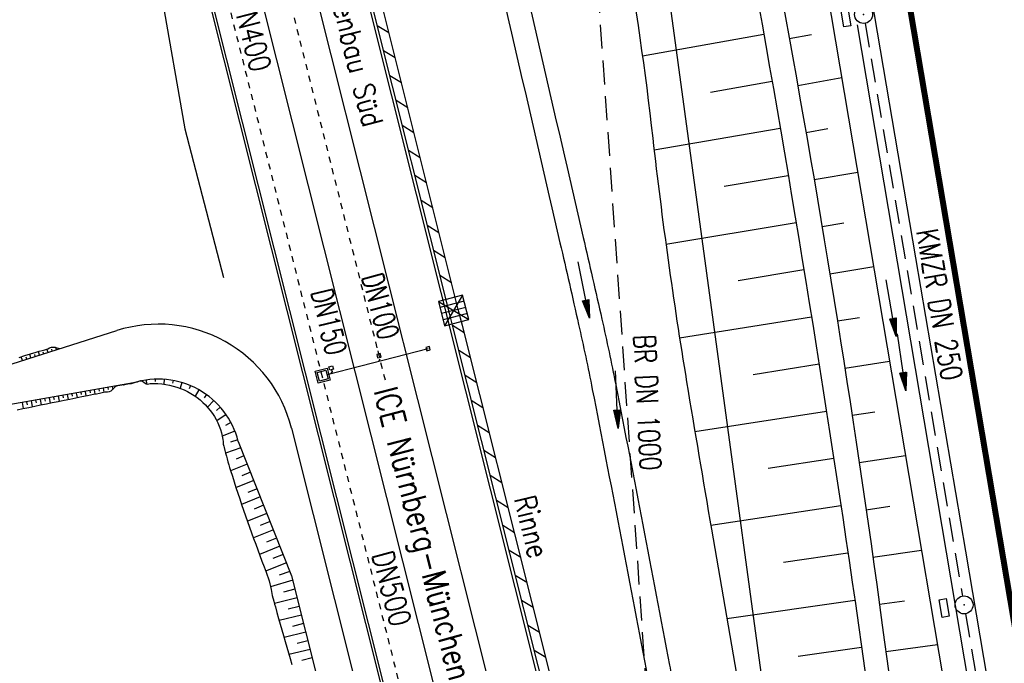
# Model space of a CAD drawing. Extents: x 447045 to 447634, y 442020 to 443192.
# Tile 31 of 82: x 447342 to 447425, y 442146 to 442200. Entities that reach past the tile are written whole.
import ezdxf
from ezdxf.enums import TextEntityAlignment as Align

# ---------------------------------------------------------------- set-up
doc = ezdxf.new("R2010")
doc.units = 0
doc.header["$LTSCALE"] = 2
doc.header["$MEASUREMENT"] = 0
for name, pattern in [('ACAD_ISO03W100', [0.5, 0.25, -0.25]), ('ACAD_ISO10W100W', [0.5, 0.25, -0.25]), ('AUSGEZOGEN', [0]), ('GESTRICH-X2', [1.5, 1, -0.5])]:
    doc.linetypes.add(name, pattern=pattern)
doc.layers.get('0').update_dxf_attribs({"linetype": 'AUSGEZOGEN'})
for name, color, linetype in [('207-GRENZL-BAB', 7, 'AUSGEZOGEN'), ('BOESCHG', 250, 'AUSGEZOGEN'), ('DB-Bahnachse', 7, 'CONTINUOUS'), ('DB-Gleisachsen', 7, 'CONTINUOUS'), ('DB-Ingenieurbauwerke', 15, 'CONTINUOUS'), ('DB-Wegböschungen', 15, 'CONTINUOUS'), ('DB-Wege', 15, 'CONTINUOUS'), ('FBRTOP', 250, 'AUSGEZOGEN'), ('KANAL', 7, 'GESTRICH-X2'), ('MULDE', 250, 'AUSGEZOGEN'), ('PFEIL', 7, 'CONTINUOUS'), ('PFEILTOP', 200, 'AUSGEZOGEN'), ('Rinne', 200, 'CONTINUOUS'), ('SCHRIFT', 7, 'AUSGEZOGEN'), ('SCHSYMBOL', 200, 'AUSGEZOGEN'), ('TEXTO', 4, 'CONTINUOUS')]:
    doc.layers.add(name, color=color, linetype=linetype)
doc.styles.add('ROMANS', font='romans.shx', dxfattribs={"width": 0.8})

# ---------------------------------------------------------------- blocks, each defined once
blk = doc.blocks.new('EL-SCH')
for p, q in [((-1.5, 1.5), (1.5, -1.5)), ((-1.5, -1.5), (1.49, 1.5)), ((-1.5, 1.5), (-1.5, -1.5)), ((1.5, 1.5), (-1.5, 1.5)), ((-0.76, 1.51), (-0.76, -1.5)), ((-0.01, 1.49), (-0.01, -1.49)), ((0.75, 1.51), (0.75, -1.5)), ((1.5, -1.5), (1.5, 1.5)), ((-1.5, -1.5), (1.5, -1.5))]:
    blk.add_line(p, q)
for p in [(0, 0), (-0.01, -0.62)]:
    blk.add_point(p)
blk = doc.blocks.new('GST')
at = {"color": 0}
blk.add_circle((0, 0), 0.75, dxfattribs=at)
blk.add_point((0, 0), dxfattribs=at)
blk = doc.blocks.new('17')
blk.add_lwpolyline([(-0.755, -1.218), (0.748, -1.218), (0.748, -1.801), (-0.755, -1.801)], close=True)
blk.add_blockref('GST', (0, 0))
blk = doc.blocks.new('PFEIL2')
at = {"color": 0}
for p, q in [((0.88, 0.002), (-2.401, -0.012)), ((0.881, -0.271), (0.879, 0.276)), ((0.879, 0.276), (2.429, 0.009)), ((0.911, 0.27), (0.879, 0.265)), ((0.965, 0.261), (0.879, 0.246)), ((1.019, 0.252), (0.879, 0.228)), ((1.073, 0.242), (0.879, 0.209)), ((1.127, 0.233), (0.879, 0.191)), ((1.181, 0.224), (0.879, 0.172)), ((1.235, 0.214), (0.879, 0.154)), ((1.289, 0.205), (0.879, 0.135)), ((1.343, 0.196), (0.879, 0.117)), ((1.397, 0.187), (0.879, 0.098)), ((1.451, 0.177), (0.879, 0.08)), ((1.505, 0.168), (0.879, 0.061)), ((1.559, 0.159), (0.88, 0.043)), ((1.613, 0.149), (0.88, 0.024)), ((1.668, 0.14), (0.88, 0.006)), ((1.722, 0.131), (0.88, -0.013)), ((1.776, 0.121), (0.88, -0.031)), ((1.83, 0.112), (0.88, -0.05)), ((1.884, 0.103), (0.88, -0.068)), ((1.938, 0.094), (0.88, -0.087)), ((1.992, 0.084), (0.88, -0.105)), ((2.046, 0.075), (0.88, -0.124)), ((2.1, 0.066), (0.88, -0.142)), ((2.154, 0.056), (0.88, -0.161)), ((2.208, 0.047), (0.88, -0.179)), ((2.262, 0.038), (0.881, -0.198)), ((2.316, 0.029), (0.881, -0.216)), ((2.37, 0.019), (0.881, -0.235)), ((2.424, 0.01), (0.881, -0.253)), ((2.429, 0.009), (0.881, -0.271))]:
    blk.add_line(p, q, dxfattribs=at)

msp = doc.modelspace()

# ---------------------------------------------------------------- linework, layer by layer
at = {"layer": '207-GRENZL-BAB', "flags": 128}
msp.add_lwpolyline([(447389.101, 442258.507), (447410.249, 442103.172)], dxfattribs=at)
at = {"layer": 'BOESCHG'}
for p, q in [((447394.621, 442196.676), (447404.801, 442198.474)), ((447406.925, 442198.123), (447408.791, 442198.462)), ((447400.316, 442193.634), (447405.491, 442194.535)), ((447407.635, 442194.186), (447411.326, 442194.844)), ((447395.603, 442188.782), (447406.172, 442190.593)), ((447408.33, 442190.247), (447410.162, 442190.566)), ((447401.461, 442185.741), (447406.843, 442186.649)), ((447409.01, 442186.305), (447412.662, 442186.929)), ((447396.593, 442180.892), (447407.503, 442182.704)), ((447409.676, 442182.361), (447411.503, 442182.666)), ((447402.65, 442177.858), (447408.153, 442178.758)), ((447410.327, 442178.414), (447413.998, 442179.013)), ((447397.737, 442173.031), (447408.793, 442174.809)), ((447410.964, 442174.465), (447412.815, 442174.76)), ((447403.895, 442169.985), (447409.423, 442170.859)), ((447411.586, 442170.514), (447415.334, 442171.097)), ((447399.019, 442165.193), (447410.043, 442166.907)), ((447412.194, 442166.561), (447414.098, 442166.85)), ((447412.788, 442162.605), (447416.671, 442163.18)), ((447405.167, 442162.115), (447410.653, 442162.954)), ((447400.35, 442157.361), (447411.252, 442158.999)), ((447413.367, 442158.647), (447415.353, 442158.934)), ((447406.433, 442154.244), (447411.842, 442155.043)), ((447413.931, 442154.687), (447418.007, 442155.26)), ((447401.699, 442149.53), (447412.421, 442151.085)), ((447414.481, 442150.725), (447416.578, 442151.012)), ((447415.021, 442146.762), (447419.341, 442147.359)), ((447407.681, 442146.37), (447412.99, 442147.126))]:
    msp.add_line(p, q, dxfattribs=at)
for points in [[(447343.805, 442564.695, 0.001937), (447347.533, 442538.982, 0.004276), (447349.366, 442527.354, 0.000221), (447355.781, 442488.931, -0.00118), (447356.97, 442481.722, -0.002103), (447361.377, 442453.867, 0.004452), (447363.52, 442440.722, 0.000314), (447368.216, 442413.556, -0.000101), (447382.825, 442329.248, -0.000052), (447388.959, 442293.787, 0.000063), (447393.99, 442264.703, 0.008534), (447398.413, 442241.519, -0.005165), (447405.977, 442203.264, -0.012619), (447414.719, 442148.983, 0.015149), (447422.229, 442103.803, 0.002881), (447423.628, 442096.931, -0.000329), (447423.834, 442095.944, -0.014194)], [(447363.313, 442434.859, 0.000267), (447367.667, 442409.69, -0.000125), (447381.643, 442329.044, -0.000031), (447388.036, 442292.082, 0.000041), (447392.808, 442264.499, 0.003207), (447396.519, 442243.845, -0.001616), (447404.012, 442202.894, -0.009356), (447413.236, 442145.386, 0.012826), (447420.255, 442103.481, 0.004034), (447421.496, 442097.351, -0.002898), (447423.242, 442088.821, -0.014157), (447429.081, 442054.361, 0.001903), (447430.477, 442044.692, 0.007789)], [(447355.601, 442433.736, -0.002326), (447361.102, 442405.191, -0.006223), (447362.976, 442394.489, -0.000213), (447373.764, 442327.821, -0.004745), (447374.219, 442324.821, -0.000158), (447376.621, 442307.859, 0.000088), (447380.909, 442277.558, 0.000171), (447386.246, 442239.98, 0.000486), (447388.143, 442226.749, 0.043487), (447390.283, 442217.623, -0.035626), (447393.067, 442206.533, -0.015589), (447395.491, 442189.771, 0.012811), (447398.326, 442169.361, 0.001759), (447400.41, 442157.014, -0.000419), (447409.304, 442105.155, -0.003399), (447413.908, 442077.025, -0.00132), (447419.243, 442042.377)]]:
    msp.add_lwpolyline(points, format="xyb", dxfattribs=at)
at = {"layer": 'DB-Bahnachse', "linetype": 'ACAD_ISO10W100W'}
for p, q in [((447357.643, 442230.894), (447372.451, 442171.945)), ((447372.451, 442171.945), (447373.125, 442169.261))]:
    msp.add_line(p, q, dxfattribs=at)
at = {"layer": 'DB-Gleisachsen', "linetype": 'Continuous'}
for p, q in [((447264.89, 442609.285), (447388.846, 442115.89)), ((447384.481, 442114.794), (447292.451, 442481.27))]:
    msp.add_line(p, q, dxfattribs=at)
at = {"layer": 'DB-Ingenieurbauwerke', "linetype": 'Continuous'}
for p, q in [((447392.829, 442116.891), (447216.67, 442818.009)), ((447204.377, 442814.814), (447380.518, 442113.798)), ((447310.178, 442392.849), (447380.239, 442114.016)), ((447353.308, 442207.685), (447356.296, 442190.554)), ((447356.296, 442190.554), (447356.296, 442190.554)), ((447356.296, 442190.554), (447356.296, 442190.554)), ((447356.296, 442190.554), (447356.296, 442190.554)), ((447356.296, 442190.554), (447359.537, 442178.095)), ((447368.2, 442169.967), (447376.666, 442172.138)), ((447376.774, 442172.321), (447376.483, 442172.246)), ((447376.483, 442172.246), (447376.558, 442171.956)), ((447376.849, 442172.03), (447376.774, 442172.321)), ((447372.659, 442171.73), (447372.368, 442171.655)), ((447372.368, 442171.655), (447372.443, 442171.365)), ((447372.443, 442171.365), (447372.733, 442171.439)), ((447372.733, 442171.439), (447372.659, 442171.73)), ((447376.558, 442171.956), (447376.849, 442172.03)), ((447367.198, 442170.252), (447368.215, 442170.513)), ((447368.215, 442170.513), (447368.476, 442169.495)), ((447368.366, 442170.629), (447368.656, 442170.703)), ((447368.44, 442170.338), (447368.366, 442170.629)), ((447368.656, 442170.703), (447368.731, 442170.413)), ((447372.625, 442171.257), (447372.517, 442171.074)), ((447367.459, 442169.235), (447367.198, 442170.252)), ((447367.38, 442170.144), (447368.107, 442170.33)), ((447367.567, 442169.417), (447367.38, 442170.144)), ((447368.107, 442170.33), (447368.293, 442169.604)), ((447368.731, 442170.413), (447368.44, 442170.338)), ((447368.623, 442170.23), (447368.515, 442170.048)), ((447368.586, 442170.375), (447368.623, 442170.23)), ((447368.476, 442169.495), (447367.459, 442169.235)), ((447368.293, 442169.604), (447367.567, 442169.417))]:
    msp.add_line(p, q, dxfattribs=at)
at = {"layer": 'DB-Ingenieurbauwerke', "linetype": 'ACAD_ISO03W100'}
msp.add_line((447205.633, 442815.14), (447377.882, 442129.622), dxfattribs=at)
at = {"layer": 'DB-Wegböschungen', "linetype": 'Continuous'}
for p, q in [((447344.567, 442172.052), (447344.806, 442172.131)), ((447344.827, 442171.824), (447344.737, 442172.106)), ((447344.806, 442172.131), (447344.965, 442172.196)), ((447344.965, 442172.196), (447345.124, 442172.252)), ((447345.124, 442172.252), (447345.285, 442172.275)), ((447345.184, 442171.937), (447345.135, 442172.089)), ((447345.285, 442172.275), (447345.425, 442172.255)), ((447345.425, 442172.255), (447345.567, 442172.213)), ((447345.541, 442172.05), (447345.48, 442172.24)), ((447345.567, 442172.213), (447345.709, 442172.17)), ((447345.709, 442172.17), (447345.849, 442172.148)), ((447342.411, 442171.411), (447342.89, 442171.555)), ((447342.687, 442171.144), (447342.585, 442171.463)), ((447342.89, 442171.555), (447343.369, 442171.699)), ((447343.044, 442171.257), (447342.993, 442171.414)), ((447343.4, 442171.371), (447343.302, 442171.678)), ((447343.369, 442171.699), (447343.848, 442171.843)), ((447343.757, 442171.484), (447343.709, 442171.635)), ((447343.848, 442171.843), (447344.087, 442171.916)), ((447344.114, 442171.597), (447344.018, 442171.895)), ((447344.087, 442171.916), (447344.327, 442171.987)), ((447344.327, 442171.987), (447344.567, 442172.052)), ((447344.47, 442171.71), (447344.424, 442171.855)), ((447349.45, 442168.821), (447349.509, 442168.5)), ((447349.827, 442168.888), (447349.859, 442168.715)), ((447350.204, 442168.954), (447350.245, 442168.729)), ((447350.223, 442168.705), (447350.318, 442168.814)), ((447350.318, 442168.814), (447350.412, 442168.923)), ((447350.412, 442168.923), (447350.518, 442169.01)), ((447350.518, 442169.01), (447350.669, 442169.065)), ((447350.669, 442169.065), (447350.84, 442169.085)), ((447350.84, 442169.085), (447351.014, 442169.097)), ((447351.014, 442169.097), (447351.266, 442169.137)), ((447351.016, 442169.097), (447351.016, 442169.097)), ((447351.018, 442169.098), (447351.018, 442169.098)), ((447351.02, 442169.098), (447351.02, 442169.098)), ((447351.022, 442169.099), (447351.022, 442169.098)), ((447351.024, 442169.099), (447351.024, 442169.098)), ((447351.026, 442169.099), (447351.026, 442169.099)), ((447351.028, 442169.1), (447351.028, 442169.099)), ((447351.03, 442169.1), (447351.03, 442169.1)), ((447351.032, 442169.101), (447351.032, 442169.099)), ((447351.034, 442169.101), (447351.034, 442169.1)), ((447351.036, 442169.101), (447351.037, 442169.1)), ((447351.038, 442169.102), (447351.039, 442169.101)), ((447351.04, 442169.102), (447351.041, 442169.1)), ((447351.043, 442169.103), (447351.043, 442169.102)), ((447351.045, 442169.103), (447351.045, 442169.101)), ((447351.047, 442169.103), (447351.047, 442169.102)), ((447351.049, 442169.104), (447351.049, 442169.101)), ((447351.051, 442169.104), (447351.051, 442169.103)), ((447351.053, 442169.105), (447351.053, 442169.102)), ((447351.055, 442169.105), (447351.055, 442169.104)), ((447351.057, 442169.105), (447351.058, 442169.102)), ((447351.059, 442169.106), (447351.06, 442169.104)), ((447351.061, 442169.106), (447351.062, 442169.103)), ((447351.063, 442169.107), (447351.064, 442169.105)), ((447351.065, 442169.107), (447351.066, 442169.103)), ((447351.068, 442169.107), (447351.068, 442169.105)), ((447351.07, 442169.108), (447351.07, 442169.104)), ((447351.072, 442169.108), (447351.072, 442169.106)), ((447351.074, 442169.108), (447351.075, 442169.104)), ((447351.076, 442169.109), (447351.076, 442169.107)), ((447351.078, 442169.109), (447351.079, 442169.105)), ((447351.08, 442169.11), (447351.08, 442169.107)), ((447351.082, 442169.11), (447351.083, 442169.105)), ((447351.084, 442169.11), (447351.085, 442169.108)), ((447351.086, 442169.111), (447351.087, 442169.106)), ((447351.088, 442169.111), (447351.089, 442169.109)), ((447351.09, 442169.112), (447351.091, 442169.107)), ((447351.093, 442169.112), (447351.093, 442169.109)), ((447351.095, 442169.112), (447351.096, 442169.107)), ((447351.097, 442169.113), (447351.097, 442169.11)), ((447351.099, 442169.113), (447351.1, 442169.108)), ((447351.101, 442169.114), (447351.101, 442169.111)), ((447351.103, 442169.114), (447351.104, 442169.109)), ((447351.105, 442169.114), (447351.106, 442169.112)), ((447351.107, 442169.115), (447351.108, 442169.109)), ((447351.109, 442169.115), (447351.11, 442169.112)), ((447351.111, 442169.116), (447351.112, 442169.11)), ((447351.113, 442169.116), (447351.114, 442169.113)), ((447351.115, 442169.116), (447351.117, 442169.11)), ((447351.118, 442169.117), (447351.118, 442169.114)), ((447351.12, 442169.117), (447351.121, 442169.111)), ((447351.122, 442169.118), (447351.122, 442169.114)), ((447351.124, 442169.118), (447351.125, 442169.112)), ((447351.126, 442169.118), (447351.126, 442169.115)), ((447351.128, 442169.119), (447351.129, 442169.112)), ((447351.13, 442169.119), (447351.131, 442169.116)), ((447351.132, 442169.119), (447351.133, 442169.113)), ((447351.134, 442169.12), (447351.135, 442169.117)), ((447351.136, 442169.12), (447351.137, 442169.114)), ((447351.138, 442169.121), (447351.139, 442169.117)), ((447351.14, 442169.121), (447351.142, 442169.114)), ((447351.143, 442169.121), (447351.143, 442169.118)), ((447351.145, 442169.122), (447351.146, 442169.115)), ((447351.147, 442169.122), (447351.147, 442169.119)), ((447351.149, 442169.123), (447351.15, 442169.116)), ((447351.151, 442169.123), (447351.151, 442169.12)), ((447351.153, 442169.123), (447351.154, 442169.116)), ((447351.155, 442169.124), (447351.156, 442169.12)), ((447351.157, 442169.124), (447351.158, 442169.117)), ((447351.159, 442169.125), (447351.16, 442169.121)), ((447351.161, 442169.125), (447351.163, 442169.118)), ((447351.163, 442169.125), (447351.164, 442169.122)), ((447351.165, 442169.126), (447351.167, 442169.119)), ((447351.167, 442169.126), (447351.168, 442169.123)), ((447351.17, 442169.127), (447351.171, 442169.119)), ((447351.172, 442169.127), (447351.172, 442169.123)), ((447351.174, 442169.127), (447351.175, 442169.12)), ((447351.176, 442169.128), (447351.177, 442169.124)), ((447351.178, 442169.128), (447351.179, 442169.121)), ((447351.18, 442169.129), (447351.181, 442169.125)), ((447351.182, 442169.129), (447351.183, 442169.122)), ((447351.184, 442169.129), (447351.185, 442169.126)), ((447351.186, 442169.13), (447351.188, 442169.122)), ((447351.188, 442169.13), (447351.189, 442169.126)), ((447351.19, 442169.13), (447351.192, 442169.123)), ((447351.192, 442169.131), (447351.193, 442169.127)), ((447351.195, 442169.131), (447351.196, 442169.124)), ((447351.197, 442169.132), (447351.197, 442169.128)), ((447351.199, 442169.132), (447351.2, 442169.125)), ((447351.201, 442169.132), (447351.202, 442169.129)), ((447351.203, 442169.133), (447351.204, 442169.125)), ((447351.205, 442169.133), (447351.206, 442169.13)), ((447351.207, 442169.134), (447351.208, 442169.126)), ((447351.209, 442169.134), (447351.21, 442169.13)), ((447351.211, 442169.134), (447351.213, 442169.127)), ((447351.213, 442169.135), (447351.214, 442169.131)), ((447351.215, 442169.135), (447351.217, 442169.128)), ((447351.217, 442169.136), (447351.218, 442169.132)), ((447351.22, 442169.136), (447351.221, 442169.129)), ((447351.222, 442169.136), (447351.222, 442169.133)), ((447351.224, 442169.137), (447351.225, 442169.129)), ((447351.226, 442169.137), (447351.227, 442169.133)), ((447351.228, 442169.137), (447351.229, 442169.13)), ((447351.23, 442169.138), (447351.231, 442169.134)), ((447351.232, 442169.138), (447351.233, 442169.131)), ((447351.234, 442169.139), (447351.235, 442169.135)), ((447351.236, 442169.139), (447351.238, 442169.132)), ((447351.238, 442169.139), (447351.239, 442169.136)), ((447351.24, 442169.14), (447351.242, 442169.133)), ((447351.243, 442169.14), (447351.243, 442169.137)), ((447351.245, 442169.141), (447351.246, 442169.133)), ((447351.247, 442169.141), (447351.247, 442169.137)), ((447351.249, 442169.141), (447351.25, 442169.134)), ((447351.251, 442169.142), (447351.251, 442169.138)), ((447351.253, 442169.142), (447351.254, 442169.135)), ((447351.255, 442169.142), (447351.256, 442169.139)), ((447351.257, 442169.143), (447351.258, 442169.136)), ((447351.259, 442169.143), (447351.26, 442169.14)), ((447351.261, 442169.144), (447351.263, 442169.137)), ((447351.263, 442169.144), (447351.264, 442169.141)), ((447351.265, 442169.144), (447351.267, 442169.138)), ((447351.266, 442169.137), (447351.511, 442169.185)), ((447351.268, 442169.145), (447351.268, 442169.141)), ((447351.27, 442169.145), (447351.271, 442169.138)), ((447351.272, 442169.145), (447351.272, 442169.142)), ((447351.274, 442169.146), (447351.275, 442169.139)), ((447351.276, 442169.146), (447351.276, 442169.143)), ((447351.278, 442169.147), (447351.279, 442169.14)), ((447351.28, 442169.147), (447351.281, 442169.144)), ((447351.282, 442169.147), (447351.283, 442169.141)), ((447351.284, 442169.148), (447351.285, 442169.145)), ((447351.286, 442169.148), (447351.287, 442169.142)), ((447351.288, 442169.149), (447351.289, 442169.145)), ((447351.29, 442169.149), (447351.292, 442169.143)), ((447351.293, 442169.149), (447351.293, 442169.146)), ((447351.295, 442169.15), (447351.296, 442169.143)), ((447351.297, 442169.15), (447351.297, 442169.147)), ((447351.299, 442169.15), (447351.3, 442169.144)), ((447351.301, 442169.151), (447351.301, 442169.148)), ((447351.303, 442169.151), (447351.304, 442169.145)), ((447351.305, 442169.152), (447351.306, 442169.149)), ((447351.307, 442169.152), (447351.308, 442169.146)), ((447351.309, 442169.152), (447351.31, 442169.149)), ((447351.311, 442169.153), (447351.312, 442169.147)), ((447351.313, 442169.153), (447351.314, 442169.15)), ((447351.315, 442169.153), (447351.316, 442169.148)), ((447351.318, 442169.154), (447351.318, 442169.151)), ((447351.32, 442169.154), (447351.321, 442169.148)), ((447351.322, 442169.155), (447351.322, 442169.152)), ((447351.324, 442169.155), (447351.325, 442169.149)), ((447351.326, 442169.155), (447351.326, 442169.152)), ((447351.328, 442169.156), (447351.329, 442169.15)), ((447351.33, 442169.156), (447351.331, 442169.153)), ((447351.332, 442169.156), (447351.333, 442169.151)), ((447351.334, 442169.157), (447351.335, 442169.154)), ((447351.336, 442169.157), (447351.337, 442169.152)), ((447351.338, 442169.157), (447351.339, 442169.155)), ((447351.341, 442169.158), (447351.341, 442169.153)), ((447351.343, 442169.158), (447351.343, 442169.156)), ((447351.345, 442169.158), (447351.346, 442169.154)), ((447351.347, 442169.159), (447351.347, 442169.156)), ((447351.349, 442169.159), (447351.35, 442169.154)), ((447351.351, 442169.16), (447351.351, 442169.157)), ((447351.353, 442169.16), (447351.354, 442169.155)), ((447351.355, 442169.16), (447351.356, 442169.158)), ((447351.357, 442169.161), (447351.358, 442169.156)), ((447351.359, 442169.161), (447351.36, 442169.159)), ((447351.361, 442169.161), (447351.362, 442169.157)), ((447351.364, 442169.162), (447351.364, 442169.16)), ((447351.366, 442169.162), (447351.366, 442169.158)), ((447351.368, 442169.162), (447351.368, 442169.16)), ((447351.37, 442169.163), (447351.37, 442169.159)), ((447351.372, 442169.163), (447351.372, 442169.161)), ((447351.374, 442169.163), (447351.375, 442169.16)), ((447351.376, 442169.164), (447351.376, 442169.162)), ((447351.378, 442169.164), (447351.379, 442169.16)), ((447351.38, 442169.165), (447351.381, 442169.163)), ((447351.382, 442169.165), (447351.383, 442169.161)), ((447351.384, 442169.165), (447351.385, 442169.163)), ((447351.386, 442169.166), (447351.387, 442169.162)), ((447351.389, 442169.166), (447351.389, 442169.164)), ((447351.391, 442169.166), (447351.391, 442169.163)), ((447351.393, 442169.167), (447351.393, 442169.165)), ((447351.395, 442169.167), (447351.395, 442169.164)), ((447351.397, 442169.167), (447351.397, 442169.166)), ((447351.399, 442169.168), (447351.4, 442169.164)), ((447351.401, 442169.168), (447351.401, 442169.166)), ((447351.403, 442169.168), (447351.404, 442169.165)), ((447351.405, 442169.169), (447351.406, 442169.167)), ((447351.407, 442169.169), (447351.408, 442169.166)), ((447351.409, 442169.169), (447351.41, 442169.168)), ((447351.412, 442169.17), (447351.412, 442169.167)), ((447351.414, 442169.17), (447351.414, 442169.169)), ((447351.416, 442169.17), (447351.416, 442169.168)), ((447351.418, 442169.171), (447351.418, 442169.169)), ((447351.42, 442169.171), (447351.42, 442169.169)), ((447351.422, 442169.171), (447351.422, 442169.17)), ((447351.424, 442169.172), (447351.425, 442169.169)), ((447351.426, 442169.172), (447351.426, 442169.171)), ((447351.428, 442169.172), (447351.429, 442169.17)), ((447351.43, 442169.173), (447351.431, 442169.172)), ((447351.433, 442169.173), (447351.433, 442169.171)), ((447351.435, 442169.173), (447351.435, 442169.172)), ((447351.437, 442169.174), (447351.437, 442169.172)), ((447351.439, 442169.174), (447351.439, 442169.173)), ((447351.441, 442169.174), (447351.441, 442169.173)), ((447351.443, 442169.175), (447351.443, 442169.174)), ((447351.445, 442169.175), (447351.445, 442169.173)), ((447351.447, 442169.175), (447351.447, 442169.175)), ((447351.449, 442169.176), (447351.45, 442169.174)), ((447351.451, 442169.176), (447351.451, 442169.175)), ((447351.453, 442169.176), (447351.454, 442169.175)), ((447351.456, 442169.177), (447351.456, 442169.176)), ((447351.458, 442169.177), (447351.458, 442169.176)), ((447351.46, 442169.177), (447351.46, 442169.177)), ((447351.462, 442169.178), (447351.462, 442169.176)), ((447351.464, 442169.178), (447351.464, 442169.177)), ((447351.466, 442169.178), (447351.466, 442169.177)), ((447351.468, 442169.178), (447351.468, 442169.178)), ((447351.47, 442169.179), (447351.47, 442169.178)), ((447351.472, 442169.179), (447351.472, 442169.179)), ((447351.474, 442169.179), (447351.475, 442169.179)), ((447351.477, 442169.18), (447351.477, 442169.179)), ((447351.479, 442169.18), (447351.479, 442169.179)), ((447351.481, 442169.18), (447351.481, 442169.18)), ((447351.483, 442169.181), (447351.483, 442169.18)), ((447351.485, 442169.181), (447351.485, 442169.181)), ((447351.487, 442169.181), (447351.487, 442169.181)), ((447351.489, 442169.182), (447351.489, 442169.181)), ((447351.491, 442169.182), (447351.491, 442169.182)), ((447351.493, 442169.182), (447351.493, 442169.182)), ((447351.495, 442169.183), (447351.495, 442169.182)), ((447351.497, 442169.183), (447351.497, 442169.183)), ((447351.5, 442169.183), (447351.5, 442169.183)), ((447351.502, 442169.184), (447351.502, 442169.183)), ((447351.504, 442169.184), (447351.504, 442169.184)), ((447351.506, 442169.184), (447351.506, 442169.184)), ((447351.508, 442169.185), (447351.508, 442169.184)), ((447351.51, 442169.185), (447351.51, 442169.185)), ((447351.511, 442169.185), (447351.668, 442169.207)), ((447351.668, 442169.207), (447351.826, 442169.231)), ((447351.826, 442169.231), (447351.98, 442169.268)), ((447351.98, 442169.268), (447351.999, 442169.274)), ((447351.999, 442169.274), (447352.163, 442169.319)), ((447352.163, 442169.319), (447352.33, 442169.369)), ((447352.33, 442169.369), (447352.445, 442169.412)), ((447352.333, 442169.37), (447352.333, 442169.37)), ((447352.339, 442169.371), (447352.339, 442169.372)), ((447352.345, 442169.373), (447352.345, 442169.374)), ((447352.351, 442169.374), (447352.351, 442169.375)), ((447352.357, 442169.375), (447352.356, 442169.379)), ((447352.363, 442169.377), (447352.362, 442169.379)), ((447352.369, 442169.378), (447352.368, 442169.383)), ((447352.375, 442169.38), (447352.374, 442169.383)), ((447352.381, 442169.381), (447352.379, 442169.387)), ((447352.387, 442169.383), (447352.386, 442169.386)), ((447352.393, 442169.384), (447352.391, 442169.392)), ((447352.399, 442169.386), (447352.398, 442169.39)), ((447352.405, 442169.387), (447352.403, 442169.396)), ((447352.411, 442169.389), (447352.41, 442169.394)), ((447352.417, 442169.39), (447352.414, 442169.401)), ((447352.423, 442169.392), (447352.421, 442169.397)), ((447352.429, 442169.393), (447352.426, 442169.405)), ((447352.435, 442169.395), (447352.433, 442169.401)), ((447352.441, 442169.396), (447352.437, 442169.409)), ((447352.445, 442169.412), (447352.559, 442169.446)), ((447352.447, 442169.398), (447352.445, 442169.405)), ((447352.453, 442169.399), (447352.449, 442169.414)), ((447352.459, 442169.401), (447352.457, 442169.408)), ((447352.465, 442169.402), (447352.461, 442169.418)), ((447352.471, 442169.403), (447352.469, 442169.412)), ((447352.477, 442169.405), (447352.472, 442169.422)), ((447352.483, 442169.406), (447352.48, 442169.415)), ((447352.488, 442169.408), (447352.484, 442169.426)), ((447352.494, 442169.409), (447352.492, 442169.419)), ((447352.5, 442169.411), (447352.496, 442169.43)), ((447352.506, 442169.412), (447352.504, 442169.422)), ((447352.512, 442169.413), (447352.508, 442169.433)), ((447352.518, 442169.415), (447352.516, 442169.425)), ((447352.524, 442169.416), (447352.52, 442169.437)), ((447352.53, 442169.417), (447352.528, 442169.428)), ((447352.536, 442169.419), (447352.532, 442169.44)), ((447352.542, 442169.42), (447352.54, 442169.431)), ((447352.548, 442169.421), (447352.544, 442169.442)), ((447352.554, 442169.423), (447352.552, 442169.433)), ((447352.56, 442169.424), (447352.556, 442169.445)), ((447352.559, 442169.446), (447352.666, 442169.447)), ((447352.566, 442169.425), (447352.564, 442169.436)), ((447352.572, 442169.427), (447352.568, 442169.448)), ((447352.578, 442169.428), (447352.576, 442169.438)), ((447352.584, 442169.429), (447352.58, 442169.449)), ((447352.59, 442169.431), (447352.588, 442169.44)), ((447352.596, 442169.432), (447352.592, 442169.45)), ((447352.602, 442169.433), (447352.6, 442169.442)), ((447352.608, 442169.435), (447352.605, 442169.451)), ((447352.614, 442169.436), (447352.613, 442169.444)), ((447352.62, 442169.437), (447352.617, 442169.452)), ((447352.626, 442169.439), (447352.625, 442169.445)), ((447352.632, 442169.44), (447352.63, 442169.451)), ((447352.638, 442169.441), (447352.637, 442169.446)), ((447352.644, 442169.443), (447352.643, 442169.45)), ((447352.651, 442169.444), (447352.65, 442169.447)), ((447352.657, 442169.445), (447352.656, 442169.448)), ((447352.663, 442169.447), (447352.662, 442169.447)), ((447352.666, 442169.447), (447352.766, 442169.399)), ((447352.766, 442169.399), (447352.86, 442169.321)), ((447352.86, 442169.321), (447352.955, 442169.24)), ((447352.955, 442169.24), (447353.056, 442169.184)), ((447353.042, 442169.514), (447353.09, 442169.177)), ((447353.056, 442169.184), (447353.16, 442169.173)), ((447353.16, 442169.173), (447353.271, 442169.188)), ((447353.271, 442169.188), (447353.384, 442169.209)), ((447353.384, 442169.209), (447353.549, 442169.22)), ((447353.549, 442169.22), (447353.711, 442169.216)), ((447353.711, 442169.216), (447353.874, 442169.212)), ((447353.794, 442169.585), (447353.802, 442169.399)), ((447353.874, 442169.212), (447354.038, 442169.207)), ((447354.038, 442169.207), (447354.363, 442169.182)), ((447354.363, 442169.182), (447354.685, 442169.139)), ((447354.551, 442169.574), (447354.524, 442169.162)), ((447354.685, 442169.139), (447355.004, 442169.081)), ((447355.004, 442169.081), (447355.318, 442169.005)), ((447355.303, 442169.479), (447355.264, 442169.254)), ((447355.318, 442169.005), (447355.626, 442168.914)), ((447355.626, 442168.914), (447355.929, 442168.806)), ((447356.048, 442169.301), (447355.902, 442168.816)), ((447355.929, 442168.806), (447356.224, 442168.683)), ((447356.765, 442169.042), (447356.656, 442168.784)), ((447344.923, 442168.021), (447345.003, 442167.584)), ((447345.3, 442168.088), (447345.339, 442167.874)), ((447345.677, 442168.155), (447345.754, 442167.736)), ((447346.055, 442168.221), (447346.092, 442168.016)), ((447346.432, 442168.288), (447346.505, 442167.887)), ((447346.667, 442167.92), (447347.16, 442168.02)), ((447346.809, 442168.355), (447346.845, 442168.159)), ((447347.16, 442168.02), (447347.653, 442168.119)), ((447347.186, 442168.421), (447347.256, 442168.039)), ((447347.564, 442168.488), (447347.598, 442168.301)), ((447347.653, 442168.119), (447348.146, 442168.218)), ((447347.941, 442168.554), (447348.008, 442168.19)), ((447348.146, 442168.218), (447348.639, 442168.318)), ((447348.318, 442168.621), (447348.351, 442168.444)), ((447348.639, 442168.318), (447348.886, 442168.366)), ((447348.695, 442168.688), (447348.759, 442168.341)), ((447348.886, 442168.366), (447349.132, 442168.417)), ((447349.073, 442168.754), (447349.103, 442168.586)), ((447349.132, 442168.417), (447349.375, 442168.474)), ((447349.375, 442168.474), (447349.625, 442168.517)), ((447349.625, 442168.517), (447349.799, 442168.532)), ((447349.799, 442168.532), (447349.967, 442168.557)), ((447349.967, 442168.557), (447350.118, 442168.616)), ((447350.118, 442168.616), (447350.223, 442168.705)), ((447356.224, 442168.683), (447356.511, 442168.545)), ((447356.511, 442168.545), (447356.789, 442168.392)), ((447356.789, 442168.392), (447357.058, 442168.224)), ((447357.058, 442168.224), (447357.315, 442168.043)), ((447357.457, 442168.701), (447357.149, 442168.162)), ((447357.315, 442168.043), (447357.561, 442167.848)), ((447358.106, 442168.286), (447357.903, 442168.007)), ((447342.66, 442167.622), (447342.75, 442167.129)), ((447342.723, 442167.124), (447343.216, 442167.223)), ((447343.037, 442167.688), (447343.081, 442167.447)), ((447343.216, 442167.223), (447343.709, 442167.323)), ((447343.414, 442167.755), (447343.501, 442167.281)), ((447343.709, 442167.323), (447344.202, 442167.422)), ((447343.791, 442167.822), (447343.834, 442167.589)), ((447344.168, 442167.888), (447344.252, 442167.433)), ((447344.202, 442167.422), (447344.695, 442167.522)), ((447344.546, 442167.955), (447344.587, 442167.732)), ((447344.695, 442167.522), (447345.188, 442167.621)), ((447345.188, 442167.621), (447345.681, 442167.721)), ((447345.681, 442167.721), (447346.174, 442167.82)), ((447346.174, 442167.82), (447346.667, 442167.92)), ((447357.561, 442167.848), (447357.795, 442167.642)), ((447357.795, 442167.642), (447358.017, 442167.423)), ((447358.017, 442167.423), (447358.224, 442167.194)), ((447358.709, 442167.796), (447358.191, 442167.232)), ((447358.224, 442167.194), (447358.418, 442166.955)), ((447359.255, 442167.24), (447358.935, 442166.961)), ((447342.23, 442167.024), (447342.723, 442167.124)), ((447358.418, 442166.955), (447358.598, 442166.707)), ((447358.598, 442166.707), (447358.766, 442166.454)), ((447358.766, 442166.454), (447358.918, 442166.193)), ((447359.74, 442166.619), (447358.97, 442166.093)), ((447358.918, 442166.193), (447359.054, 442165.925)), ((447359.054, 442165.925), (447359.172, 442165.65)), ((447359.172, 442165.65), (447359.274, 442165.371)), ((447360.15, 442165.948), (447359.696, 442165.705)), ((447359.274, 442165.371), (447359.359, 442165.088)), ((447359.359, 442165.088), (447359.426, 442164.803)), ((447360.486, 442165.224), (447359.425, 442164.805)), ((447359.426, 442164.803), (447359.476, 442164.516)), ((447359.476, 442164.516), (447359.496, 442164.373)), ((447359.496, 442164.373), (447359.509, 442164.229)), ((447359.509, 442164.229), (447359.513, 442164.144)), ((447359.513, 442164.144), (447359.521, 442164.059)), ((447359.521, 442164.059), (447359.544, 442163.96)), ((447359.544, 442163.96), (447359.574, 442163.862)), ((447359.574, 442163.862), (447359.642, 442163.621)), ((447360.722, 442164.51), (447360.12, 442164.298)), ((447359.642, 442163.621), (447359.704, 442163.379)), ((447359.704, 442163.379), (447359.77, 442163.138)), ((447360.981, 442163.818), (447359.707, 442163.372)), ((447359.77, 442163.138), (447359.838, 442162.897)), ((447361.244, 442163.154), (447360.578, 442162.891)), ((447359.838, 442162.897), (447359.905, 442162.656)), ((447359.905, 442162.656), (447359.973, 442162.416)), ((447359.973, 442162.416), (447360.045, 442162.176)), ((447361.516, 442162.468), (447360.127, 442161.913)), ((447360.045, 442162.176), (447360.12, 442161.937)), ((447360.12, 442161.937), (447360.269, 442161.459)), ((447360.269, 442161.459), (447360.42, 442160.982)), ((447361.79, 442161.78), (447361.07, 442161.492)), ((447360.42, 442160.982), (447360.574, 442160.505)), ((447362.063, 442161.092), (447360.576, 442160.497)), ((447360.574, 442160.505), (447360.73, 442160.028)), ((447360.73, 442160.028), (447360.888, 442159.552)), ((447362.61, 442159.715), (447361.044, 442159.089)), ((447362.337, 442160.404), (447361.572, 442160.098)), ((447360.888, 442159.552), (447361.048, 442159.077)), ((447361.048, 442159.077), (447361.21, 442158.602)), ((447362.884, 442159.027), (447362.084, 442158.707)), ((447361.21, 442158.602), (447361.374, 442158.128)), ((447361.374, 442158.128), (447361.541, 442157.654)), ((447363.157, 442158.339), (447361.529, 442157.688)), ((447361.541, 442157.654), (447361.71, 442157.181)), ((447363.431, 442157.651), (447362.604, 442157.32)), ((447361.71, 442157.181), (447361.88, 442156.708)), ((447361.88, 442156.708), (447362.054, 442156.236)), ((447363.704, 442156.962), (447362.032, 442156.294)), ((447362.054, 442156.236), (447362.227, 442155.764)), ((447362.227, 442155.764), (447362.402, 442155.293)), ((447363.978, 442156.274), (447363.133, 442155.936)), ((447362.402, 442155.293), (447362.576, 442154.821)), ((447364.251, 442155.586), (447362.546, 442154.904)), ((447362.576, 442154.821), (447362.751, 442154.349)), ((447364.525, 442154.898), (447363.664, 442154.553)), ((447362.751, 442154.349), (447362.925, 442153.878)), ((447364.798, 442154.209), (447363.059, 442153.514)), ((447362.925, 442153.878), (447363.1, 442153.406)), ((447363.1, 442153.406), (447363.188, 442153.17)), ((447363.188, 442153.17), (447363.274, 442152.934)), ((447365.089, 442153.481), (447364.194, 442153.17)), ((447363.274, 442152.934), (447363.351, 442152.696)), ((447363.351, 442152.696), (447363.417, 442152.454)), ((447363.417, 442152.454), (447363.468, 442152.209)), ((447365.328, 442152.744), (447363.472, 442152.187)), ((447363.468, 442152.209), (447363.513, 442151.963)), ((447363.513, 442151.963), (447363.612, 442151.472)), ((447363.612, 442151.472), (447363.734, 442150.988)), ((447365.516, 442151.981), (447364.561, 442151.742)), ((447363.734, 442150.988), (447363.802, 442150.747)), ((447365.697, 442151.263), (447363.791, 442150.786)), ((447363.802, 442150.747), (447363.872, 442150.507)), ((447363.872, 442150.507), (447364.009, 442150.026)), ((447364.009, 442150.026), (447364.147, 442149.544)), ((447366.058, 442149.823), (447364.198, 442149.364)), ((447365.878, 442150.542), (447364.936, 442150.309)), ((447364.147, 442149.544), (447364.284, 442149.063)), ((447364.284, 442149.063), (447364.422, 442148.582)), ((447366.238, 442149.105), (447365.32, 442148.878)), ((447364.422, 442148.582), (447364.559, 442148.101)), ((447366.418, 442148.387), (447364.606, 442147.939)), ((447364.559, 442148.101), (447364.696, 442147.62)), ((447364.696, 442147.62), (447364.834, 442147.139)), ((447366.598, 442147.668), (447365.704, 442147.447)), ((447364.834, 442147.139), (447364.971, 442146.658)), ((447364.971, 442146.658), (447365.109, 442146.177)), ((447366.778, 442146.95), (447365.013, 442146.513)), ((447365.109, 442146.177), (447365.246, 442145.696)), ((447366.958, 442146.232), (447366.087, 442146.016))]:
    msp.add_line(p, q, dxfattribs=at)
at = {"layer": 'DB-Wege', "linetype": 'Continuous'}
for p, q in [((447336.632, 442169.222), (447350.588, 442173.652)), ((447351.98, 442169.268), (447340.058, 442167.162)), ((447365.222, 442165.488), (447373.427, 442132.771)), ((447360.76, 442164.37), (447365.231, 442153.119)), ((447365.231, 442153.119), (447370.521, 442132.026))]:
    msp.add_line(p, q, dxfattribs=at)
for major_axis, start_param, end_param in [((-2.892, 11.13), 4.703847, 6.336304), ((-1.736, 6.678), 4.703805, 6.336262)]:
    msp.add_ellipse((447354.068, 442162.691), major_axis=major_axis, ratio=1, start_param=start_param, end_param=end_param, dxfattribs=at)
at = {"layer": 'FBRTOP', "color": 0}
msp.add_lwpolyline([(447358.947, 442729.413, 0.000005), (447365.209, 442692.439, -0.000003), (447371.47, 442655.466, -0.000003), (447379.818, 442606.167, 0.000003), (447388.166, 442556.869), (447409.037, 442433.624), (447425.734, 442335.028, -0.000003), (447426.43, 442330.92, -0.000001), (447429.908, 442310.379)], format="xyb", dxfattribs=at)
at = {"layer": 'FBRTOP', "color": 0, "const_width": 0.5}
for points in [[(447355.989, 442728.912, 0.000005), (447362.251, 442691.939, -0.000003), (447368.512, 442654.965, -0.000003), (447376.86, 442605.667, 0.000003), (447385.208, 442556.368), (447406.079, 442433.124), (447422.776, 442334.528, -0.000003), (447423.472, 442330.419, -0.000001), (447426.95, 442309.878)], [(447328.383, 442724.238, 0.000005), (447334.644, 442687.263, -0.000003), (447340.906, 442650.289, -0.000003), (447349.254, 442600.991, 0.000003), (447357.602, 442551.694), (447378.473, 442428.448), (447395.17, 442329.852, -0.000003), (447395.865, 442325.744, -0.000001), (447399.344, 442305.204)]]:
    msp.add_lwpolyline(points, format="xyb", dxfattribs=at)
at = {"layer": 'FBRTOP', "flags": 128}
msp.add_lwpolyline([(447350.902, 442573.141), (447355.051, 442548.716), (447363.353, 442499.554), (447367.525, 442474.861), (447371.681, 442450.252), (447375.843, 442425.73), (447379.973, 442401.159), (447384.141, 442376.598), (447388.327, 442352.194), (447392.465, 442327.531), (447396.704, 442302.638), (447400.869, 442278.102), (447405.015, 442253.452), (447409.132, 442229.038), (447413.319, 442204.418), (447417.506, 442179.754), (447421.684, 442155.176), (447425.875, 442130.448), (447427.859, 442118.387), (447430.016, 442106.04), (447432.095, 442093.822), (447434.128, 442081.739), (447436.221, 442069.281), (447438.331, 442056.993), (447440.074, 442046.67)], dxfattribs=at)
at = {"layer": 'FBRTOP', "const_width": 0.5}
msp.add_lwpolyline([(447398.849, 442404.416, -0.000026), (447404.352, 442372.083, -0.000052), (447407.1, 442355.919), (447415.36, 442307.308, -0.000099), (447419.675, 442281.768, 0.000025), (447423.99, 442256.228, 0.000001), (447428.116, 442231.814, -0.000002), (447432.242, 442207.401, -0.000028), (447436.378, 442182.922, 0.000056), (447440.513, 442158.444, 0.000309), (447444.646, 442134.089, -0.000068), (447448.779, 442109.733, -0.000049), (447453.201, 442083.639, -0.000054), (447457.188, 442060.08, -0.000254), (447458.798, 442050.53, 0.000203)], format="xyb", dxfattribs=at)
msp.add_lwpolyline([(447399.344, 442305.203), (447411.867, 442231.255), (447424.389, 442157.309), (447441.086, 442058.712), (447443.022, 442047.278)], dxfattribs=at)
at = {"layer": 'KANAL'}
for p, q in [((447396.019, 442128.429), (447390.566, 442207.34)), ((447413.281, 442199.375), (447421.438, 442151.406)), ((447421.688, 442149.938), (447429.813, 442102.406))]:
    msp.add_line(p, q, dxfattribs=at)
at = {"layer": 'MULDE'}
for points in [[(447347.353, 442572.54), (447366.986, 442453.852), (447387.462, 442330.684), (447409.355, 442206.521), (447427.419, 442099.505), (447436.387, 442045.91)], [(447412.611, 442199.247), (447429.391, 442099.837), (447438.347, 442046.314)]]:
    msp.add_lwpolyline(points, dxfattribs=at)
at = {"layer": 'MULDE', "flags": 128}
for points in [[(447375.9, 442241.783, 0.000536), (447380.397, 442221.72, 0.001185), (447382.462, 442212.652, 0.000289), (447389.667, 442181.447, -0.001322), (447391.229, 442174.615, -0.007292), (447392.389, 442169.112, -0.001706), (447396.897, 442145.622, -0.009288), (447397.041, 442144.767, -0.001867), (447397.768, 442139.8, -0.001695)], [(447373.948, 442241.347, 0.000536), (447378.446, 442221.28, 0.001185), (447380.514, 442212.204, 0.000289), (447387.719, 442180.995, -0.001322), (447389.279, 442174.175, -0.007292), (447390.426, 442168.729, -0.001706), (447394.931, 442145.252, -0.009288), (447395.064, 442144.47, -0.001695), (447395.723, 442139.974, -0.001695)]]:
    msp.add_lwpolyline(points, format="xyb", dxfattribs=at)
at = {"layer": 'PFEILTOP'}
for p, q in [((447372.408, 442199.212), (447373.385, 442198.605)), ((447372.932, 442197.12), (447373.909, 442196.513)), ((447373.457, 442195.029), (447374.434, 442194.422)), ((447373.981, 442192.937), (447374.958, 442192.33)), ((447374.506, 442190.845), (447375.483, 442190.238)), ((447375.03, 442188.753), (447376.007, 442188.146)), ((447375.555, 442186.661), (447376.532, 442186.054)), ((447376.079, 442184.569), (447377.056, 442183.962)), ((447376.604, 442182.478), (447377.581, 442181.871)), ((447377.128, 442180.386), (447378.105, 442179.779)), ((447377.653, 442178.294), (447378.63, 442177.687)), ((447378.71, 442174.105), (447379.689, 442173.497)), ((447379.238, 442172.011), (447380.216, 442171.404)), ((447379.764, 442169.918), (447380.742, 442169.311)), ((447380.29, 442167.825), (447381.268, 442167.218)), ((447380.817, 442165.733), (447381.794, 442165.125)), ((447381.343, 442163.64), (447382.32, 442163.032)), ((447381.869, 442161.547), (447382.847, 442160.939)), ((447382.395, 442159.454), (447383.373, 442158.847)), ((447382.921, 442157.361), (447383.899, 442156.754)), ((447383.448, 442155.268), (447384.425, 442154.661)), ((447383.974, 442153.175), (447384.951, 442152.568)), ((447384.5, 442151.082), (447385.478, 442150.475)), ((447385.026, 442148.99), (447386.004, 442148.382)), ((447385.552, 442146.897), (447386.53, 442146.289))]:
    msp.add_line(p, q, dxfattribs=at)
at = {"layer": 'Rinne'}
for points in [[(447412.214, 442040.928), (447412.091, 442041.414, -0.000168), (447412.091, 442041.414), (447399.881, 442089.912), (447390.854, 442125.704), (447390.629, 442126.706), (447378.766, 442173.887), (447378.421, 442175.23), (447372.094, 442200.464), (447340.024, 442328.149), (447334.51, 442350.217, -0.000106), (447334.51, 442350.217), (447320.399, 442406.796), (447320.173, 442407.651), (447309.096, 442451.495), (447305.636, 442465.472), (447291.034, 442523.413), (447290.99, 442524.107), (447290.805, 442524.816), (447282.432, 442560.66)], [(447391.224, 442127.622), (447379.542, 442174.085), (447379.197, 442175.426), (447372.87, 442200.658, 0.000099), (447372.87, 442200.658), (447340.8, 442328.343), (447335.286, 442350.411), (447321.173, 442406.994), (447320.947, 442407.851), (447309.872, 442451.689), (447306.412, 442465.666), (447291.828, 442523.537), (447291.784, 442524.235), (447291.581, 442525.008), (447283.212, 442560.842)]]:
    msp.add_lwpolyline(points, format="xyb", dxfattribs=at)
at = {"layer": 'SCHSYMBOL'}
msp.add_lwpolyline([(447420.059, 442151.202), (447420.31, 442149.72), (447419.736, 442149.623), (447419.485, 442151.105)], close=True, dxfattribs=at)

# ---------------------------------------------------------------- block references
at = {"layer": 'PFEIL'}
for p, rotation in [((447415.464, 442175.536), 279.6599000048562), ((447392.477, 442167.878), 272.3329160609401)]:
    msp.add_blockref('PFEIL2', p, dxfattribs=dict(at, rotation=rotation))
at = {"layer": 'PFEILTOP'}
for p, rotation in [((447389.708, 442177.06), 281.1348806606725), ((447416.34, 442171.008), 278.0620990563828)]:
    msp.add_blockref('PFEIL2', p, dxfattribs=dict(at, rotation=rotation))
at = {"layer": 'SCHSYMBOL'}
for name, p, rotation in [('17', (447413.153, 442200.126), 279.6116), ('GST', (447421.57, 442150.676), 279.6115999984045)]:
    msp.add_blockref(name, p, dxfattribs=dict(at, rotation=rotation))
at = {"layer": 'SCHSYMBOL', "xscale": 0.6999999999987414, "yscale": 0.6999999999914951, "zscale": 0.7, "rotation": 284.41734052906}
msp.add_blockref('EL-SCH', (447378.809, 442175.328), dxfattribs=at)

# ---------------------------------------------------------------- texts
at = {"layer": 'DB-Ingenieurbauwerke', "linetype": 'Continuous', "style": 'ROMANS'}
for s, height, rotation, oblique, width, p in [('Trogbauwerk Offenbau Süd', 1.75, 284.07876, 360, 0.8334, (447364.789, 442216.277)), ('DN400', 1.8, 284.58084, 360, 0.8, (447360.23, 442201.345)), ('DN100', 1.8, 285.0785, 360, 0.7, (447371.096, 442178.144)), ('DN150', 1.8, 283.46219, 0, 0.7, (447366.846, 442176.885)), ('DN500', 1.8, 284.58085, 0, 0.8, (447371.954, 442154.894))]:
    msp.add_text(s, height=height, rotation=rotation, dxfattribs=dict(at, oblique=oblique, width=width)).set_placement(p)
at = {"layer": 'Rinne', "style": 'ROMANS', "width": 0.8}
msp.add_text('Rinne', height=1.8, rotation=283.71711, dxfattribs=at).set_placement((447383.851, 442159.57))
at = {"layer": 'SCHRIFT', "style": 'ROMANS', "width": 0.8}
msp.add_text('ICE Nürnberg-München', height=2, rotation=284.62089, dxfattribs=at).set_placement((447372.104, 442168.619))
at = {"layer": 'TEXTO', "style": 'ROMANS', "width": 0.75}
for s, rotation, p in [('KMZR DN 250', 279.6599, (447418.628, 442175.68)), ('BR DN 1000', 272.68532, (447394.157, 442167.59))]:
    msp.add_text(s, height=1.8, rotation=rotation, dxfattribs=at).set_placement(p, align=Align.CENTER)

doc.saveas('drawing.dxf')
